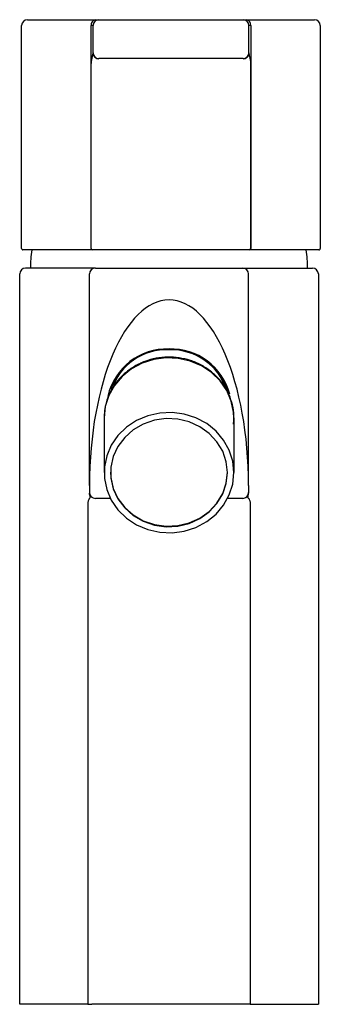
# Model space of a CAD drawing. Header units: millimetres. Extents: x 4038.42 to 4038.466, y 1739.356 to 1739.507.
import ezdxf

# ---------------------------------------------------------------- set-up
doc = ezdxf.new("R2010")
doc.units = ezdxf.units.MM
doc.layers.add('SANINDUSA', color=3, linetype='Continuous')

msp = doc.modelspace()

# ---------------------------------------------------------------- linework, layer by layer
at = {"layer": 'SANINDUSA'}
for p, q in [((4038.421086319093, 1739.507377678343), (4038.431522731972, 1739.507377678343)), ((4038.431522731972, 1739.507377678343), (4038.432086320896, 1739.507377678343)), ((4038.432086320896, 1739.507377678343), (4038.454286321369, 1739.507377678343)), ((4038.454286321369, 1739.507377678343), (4038.454849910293, 1739.507377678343)), ((4038.454849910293, 1739.507377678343), (4038.46528632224, 1739.507377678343)), ((4038.420186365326, 1739.472077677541), (4038.42018631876, 1739.50647767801)), ((4038.431186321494, 1739.50647767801), (4038.430904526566, 1739.50647767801)), ((4038.430904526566, 1739.472077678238), (4038.430904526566, 1739.50647767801)), ((4038.431186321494, 1739.502277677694), (4038.431186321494, 1739.50647767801)), ((4038.455186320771, 1739.502277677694), (4038.455186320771, 1739.50647767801)), ((4038.455468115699, 1739.50647767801), (4038.455186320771, 1739.50647767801)), ((4038.455468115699, 1739.50647767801), (4038.455468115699, 1739.472077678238)), ((4038.466186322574, 1739.50647767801), (4038.466186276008, 1739.472077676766)), ((4038.431186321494, 1739.502204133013), (4038.431186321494, 1739.502277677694)), ((4038.455186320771, 1739.502277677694), (4038.455186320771, 1739.502204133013)), ((4038.454286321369, 1739.50137767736), (4038.432086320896, 1739.50137767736)), ((4038.432086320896, 1739.50137767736), (4038.432086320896, 1739.501340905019)), ((4038.454286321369, 1739.501340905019), (4038.454286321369, 1739.50137767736)), ((4038.430913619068, 1739.472077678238), (4038.430913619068, 1739.500477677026)), ((4038.455459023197, 1739.500477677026), (4038.455459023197, 1739.472077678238)), ((4038.431041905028, 1739.471877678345), (4038.420386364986, 1739.471877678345)), ((4038.430904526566, 1739.472077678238), (4038.430913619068, 1739.472077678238)), ((4038.4310530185, 1739.471877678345), (4038.431041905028, 1739.471877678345)), ((4038.431540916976, 1739.471877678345), (4038.4310530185, 1739.471877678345)), ((4038.454831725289, 1739.471877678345), (4038.431540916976, 1739.471877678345)), ((4038.455319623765, 1739.471877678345), (4038.454831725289, 1739.471877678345)), ((4038.455330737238, 1739.471877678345), (4038.455319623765, 1739.471877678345)), ((4038.465986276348, 1739.471877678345), (4038.455330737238, 1739.471877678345)), ((4038.455459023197, 1739.472077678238), (4038.455468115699, 1739.472077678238)), ((4038.430998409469, 1739.469076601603), (4038.420786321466, 1739.469076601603)), ((4038.431536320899, 1739.469076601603), (4038.430998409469, 1739.469076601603)), ((4038.431536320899, 1739.469076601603), (4038.454236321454, 1739.469076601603)), ((4038.454236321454, 1739.469076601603), (4038.454774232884, 1739.469076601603)), ((4038.454774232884, 1739.469076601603), (4038.464986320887, 1739.469076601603)), ((4038.419886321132, 1739.355576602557), (4038.419886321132, 1739.468176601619)), ((4038.430636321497, 1739.435578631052), (4038.430636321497, 1739.468176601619)), ((4038.455136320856, 1739.435578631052), (4038.455136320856, 1739.468176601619)), ((4038.465886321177, 1739.468176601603), (4038.465886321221, 1739.355576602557)), ((4038.4328863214, 1739.445975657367), (4038.4328863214, 1739.437547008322)), ((4038.452886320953, 1739.445975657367), (4038.452886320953, 1739.437547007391)), ((4038.430636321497, 1739.435578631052), (4038.430636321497, 1739.434476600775)), ((4038.455136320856, 1739.435578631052), (4038.455136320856, 1739.434476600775)), ((4038.430636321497, 1739.434476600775), (4038.430636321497, 1739.434397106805)), ((4038.455136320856, 1739.434476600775), (4038.455136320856, 1739.434397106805)), ((4038.430371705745, 1739.432676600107), (4038.430371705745, 1739.355576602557)), ((4038.433849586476, 1739.433576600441), (4038.431536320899, 1739.433576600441)), ((4038.454236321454, 1739.433576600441), (4038.451923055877, 1739.433576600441)), ((4038.455400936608, 1739.432676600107), (4038.455400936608, 1739.355576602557)), ((4038.430371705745, 1739.355576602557), (4038.419886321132, 1739.355576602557)), ((4038.430371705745, 1739.355576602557), (4038.430998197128, 1739.355576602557)), ((4038.454774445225, 1739.355576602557), (4038.430998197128, 1739.355576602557)), ((4038.455400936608, 1739.355576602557), (4038.454774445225, 1739.355576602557)), ((4038.455400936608, 1739.355576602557), (4038.465886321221, 1739.355576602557))]:
    msp.add_line(p, q, dxfattribs=at)
at = {"layer": 'SANINDUSA', "flags": 128}
for points in [[(4038.452886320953, 1739.445975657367), (4038.452841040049, 1739.446857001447), (4038.452481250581, 1739.448587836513), (4038.451774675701, 1739.450224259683), (4038.450746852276, 1739.45170712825), (4038.449434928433, 1739.4529828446), (4038.447886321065, 1739.45400530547), (4038.446157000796, 1739.454737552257), (4038.444309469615, 1739.455153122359), (4038.442410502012, 1739.455236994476), (4038.440528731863, 1739.454986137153), (4038.438732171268, 1739.454409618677), (4038.437085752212, 1739.453528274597), (4038.435648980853, 1739.452373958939), (4038.434473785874, 1739.450988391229), (4038.433602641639, 1739.449421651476), (4038.433067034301, 1739.447730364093), (4038.4328863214, 1739.445975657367)], [(4038.452886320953, 1739.437547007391), (4038.452705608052, 1739.439301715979), (4038.452170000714, 1739.440993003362), (4038.451298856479, 1739.442559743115), (4038.4501236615, 1739.443945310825), (4038.448686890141, 1739.445099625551), (4038.447040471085, 1739.445980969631), (4038.44524391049, 1739.446557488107), (4038.443362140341, 1739.446808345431), (4038.441463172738, 1739.446724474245), (4038.439615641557, 1739.446308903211), (4038.437886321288, 1739.445576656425), (4038.43633771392, 1739.444554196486), (4038.435025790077, 1739.443278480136), (4038.433997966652, 1739.441795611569), (4038.433291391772, 1739.440159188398), (4038.432931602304, 1739.438428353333), (4038.432931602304, 1739.436665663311), (4038.433291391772, 1739.434934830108), (4038.433997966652, 1739.433298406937), (4038.435025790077, 1739.431815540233), (4038.43633771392, 1739.430539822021), (4038.437886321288, 1739.429517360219), (4038.439615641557, 1739.428785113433), (4038.441463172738, 1739.428369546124), (4038.443362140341, 1739.428285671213), (4038.44524391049, 1739.428536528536), (4038.447040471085, 1739.429113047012), (4038.448686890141, 1739.429994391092), (4038.4501236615, 1739.431148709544), (4038.451298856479, 1739.432534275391), (4038.452170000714, 1739.434101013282), (4038.452705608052, 1739.435792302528), (4038.452886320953, 1739.437547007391)], [(4038.451886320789, 1739.437547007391), (4038.451702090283, 1739.439226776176), (4038.451156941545, 1739.440837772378), (4038.450273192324, 1739.442314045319), (4038.449087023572, 1739.443595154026), (4038.44764699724, 1739.444628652), (4038.446012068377, 1739.445372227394), (4038.444249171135, 1739.445795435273), (4038.442430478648, 1739.445880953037), (4038.440630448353, 1739.445625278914), (4038.438922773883, 1739.445038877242), (4038.437377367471, 1739.444145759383), (4038.43605749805, 1739.442982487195), (4038.435017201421, 1739.441596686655), (4038.434299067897, 1739.440045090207), (4038.433932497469, 1739.438391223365), (4038.433932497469, 1739.436702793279), (4038.434299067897, 1739.435048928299), (4038.435017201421, 1739.433497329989), (4038.43605749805, 1739.432111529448), (4038.437377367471, 1739.430948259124), (4038.438922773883, 1739.430055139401), (4038.440630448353, 1739.429468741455), (4038.442430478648, 1739.429213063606), (4038.444249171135, 1739.42929858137), (4038.446012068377, 1739.429721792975), (4038.44764699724, 1739.430465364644), (4038.449087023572, 1739.431498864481), (4038.450273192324, 1739.432779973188), (4038.451156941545, 1739.434256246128), (4038.451702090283, 1739.435867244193), (4038.451886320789, 1739.437547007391)], [(4038.433886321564, 1739.437621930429), (4038.433932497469, 1739.436777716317), (4038.434299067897, 1739.435123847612), (4038.435017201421, 1739.433572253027), (4038.43605749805, 1739.432186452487), (4038.437377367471, 1739.431023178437), (4038.438922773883, 1739.43013006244), (4038.440630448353, 1739.429543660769), (4038.442430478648, 1739.429287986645), (4038.444249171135, 1739.429373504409), (4038.446012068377, 1739.429796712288), (4038.44764699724, 1739.430540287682), (4038.449087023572, 1739.431573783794), (4038.450273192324, 1739.432854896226), (4038.451156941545, 1739.434331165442), (4038.451702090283, 1739.435942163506), (4038.451886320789, 1739.437621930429), (4038.451886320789, 1739.437621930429)]]:
    msp.add_lwpolyline(points, dxfattribs=at)
at = {"layer": 'SANINDUSA'}
for centre, radius, start, end in [((4038.421086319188, 1739.506477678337), 0.0009000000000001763, 90, 180), ((4038.431695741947, 1739.506596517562), 0.0008000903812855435, 102.4881704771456, 188.5419016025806), ((4038.432086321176, 1739.506477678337), 0.0009000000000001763, 90, 180), ((4038.454286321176, 1739.506477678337), 0.0009000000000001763, 0, 90), ((4038.454676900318, 1739.506596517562), 0.0008000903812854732, 351.4580983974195, 77.51182952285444), ((4038.465286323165, 1739.506477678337), 0.0009000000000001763, 0, 90), ((4038.432086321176, 1739.502277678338), 0.0009000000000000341, 180, 270), ((4038.432068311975, 1739.50222291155), 0.0008821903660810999, 181.2197052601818, 271.1697099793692), ((4038.454286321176, 1739.502277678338), 0.0009000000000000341, 270, 0), ((4038.45430433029, 1739.50222291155), 0.000882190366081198, 268.8302900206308, 358.7802947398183), ((4038.420386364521, 1739.472077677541), 0.0001999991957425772, 179.9998002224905, 270.0001330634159), ((4038.436535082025, 1739.469269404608), 0.01500000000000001, 169.9862263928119, 180.7364735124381), ((4038.431080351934, 1739.47205126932), 0.0001777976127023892, 171.4580442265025, 257.5117307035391), ((4038.431089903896, 1739.472051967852), 0.0001781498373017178, 171.7021604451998, 258.0506429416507), ((4038.455282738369, 1739.472051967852), 0.0001781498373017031, 281.9493570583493, 8.297839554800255), ((4038.455292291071, 1739.472051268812), 0.0001777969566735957, 282.4880719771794, 8.542153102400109), ((4038.449237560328, 1739.469269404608), 0.01500000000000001, 359.2635264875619, 10.01377360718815), ((4038.465986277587, 1739.472077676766), 0.0001999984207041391, 269.9996448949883, 0.0004218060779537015), ((4038.420786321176, 1739.468176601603), 0.0009000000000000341, 90, 180), ((4038.431536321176, 1739.468176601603), 0.0009000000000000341, 90, 180), ((4038.454236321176, 1739.468176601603), 0.0009000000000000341, 0, 90), ((4038.464986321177, 1739.468176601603), 0.0009000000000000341, 0, 90), ((4038.442593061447, 1739.447260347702), 0.009358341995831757, 88.20424429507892, 167.1353515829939), ((4038.442628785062, 1739.447267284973), 0.009239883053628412, 88.40283222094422, 160.022255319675), ((4038.443170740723, 1739.44723699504), 0.009381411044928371, 14.97145117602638, 91.7373225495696), ((4038.44308148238, 1739.447191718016), 0.009313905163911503, 18.04353141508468, 91.20064908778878), ((4038.442162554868, 1739.448004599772), 0.008370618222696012, 131.6056163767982, 159.1010622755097), ((4038.443658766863, 1739.448038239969), 0.008313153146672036, 20.80201907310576, 48.49130225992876), ((4038.430206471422, 1739.433918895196), 0.0005525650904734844, 316.2573484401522, 3.201955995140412), ((4038.431536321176, 1739.434476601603), 0.0009000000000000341, 180, 270), ((4038.454236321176, 1739.434476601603), 0.0009000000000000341, 270, 0), ((4038.455566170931, 1739.433918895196), 0.0005525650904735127, 176.7980440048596, 223.7426515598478)]:
    msp.add_arc(centre, radius, start, end, dxfattribs=at)
msp.add_ellipse((4038.442886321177, 1739.435578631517), major_axis=(-7.110000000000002e-17, 0.02858725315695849), ratio=0.4285126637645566, start_param=4.712388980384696, end_param=7.853981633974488, dxfattribs=at)
for points, knots in [([(4038.430913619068, 1739.500477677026), (4038.43091514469, 1739.500554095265), (4038.430919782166, 1739.500786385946), (4038.430973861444, 1739.501186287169), (4038.431069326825, 1739.50161915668), (4038.431150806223, 1739.50195697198), (4038.431184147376, 1739.502134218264), (4038.43118596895, 1739.502192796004), (4038.431186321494, 1739.502204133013)], [0, 0, 0, 0, 0.1186760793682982, 0.3607430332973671, 0.6285927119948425, 0.8303150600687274, 0.9671595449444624, 0.9999999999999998, 0.9999999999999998, 0.9999999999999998, 0.9999999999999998]), ([(4038.455186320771, 1739.502204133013), (4038.455192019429, 1739.502145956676), (4038.455198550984, 1739.502079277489), (4038.455237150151, 1739.501893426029), (4038.45530341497, 1739.501618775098), (4038.455398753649, 1739.501186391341), (4038.455452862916, 1739.500786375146), (4038.455457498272, 1739.500554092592), (4038.455459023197, 1739.500477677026)], [0, 0, 0, 0, 0.1478116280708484, 0.1694152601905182, 0.3712031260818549, 0.6391398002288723, 0.8812853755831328, 1, 1, 1, 1]), ([(4038.452792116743, 1739.444996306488), (4038.45283224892, 1739.445298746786), (4038.452945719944, 1739.446153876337), (4038.452784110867, 1739.447576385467), (4038.452338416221, 1739.449193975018), (4038.451580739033, 1739.4507097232), (4038.450554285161, 1739.452075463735), (4038.449285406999, 1739.453249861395), (4038.447814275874, 1739.45419618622), (4038.446185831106, 1739.454884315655), (4038.444450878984, 1739.455291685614), (4038.44266394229, 1739.455404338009), (4038.440881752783, 1739.455217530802), (4038.439161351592, 1739.45473608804), (4038.437558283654, 1739.453974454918), (4038.436124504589, 1739.452956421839), (4038.434907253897, 1739.451714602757), (4038.433944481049, 1739.450289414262), (4038.43327325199, 1739.448727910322), (4038.432934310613, 1739.447267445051), (4038.432899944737, 1739.446342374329), (4038.4328863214, 1739.445975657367)], [0, 0, 0, 0, 0.0298419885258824, 0.0843762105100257, 0.1388612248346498, 0.1933616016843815, 0.2479462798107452, 0.3026613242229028, 0.3575249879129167, 0.412532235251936, 0.4676635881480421, 0.5228930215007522, 0.5781926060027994, 0.633526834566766, 0.6888582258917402, 0.7441464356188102, 0.7993459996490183, 0.8544130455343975, 0.9093164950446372, 0.9640512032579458, 1, 1, 1, 1]), ([(4038.43075817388, 1739.433949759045), (4038.430742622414, 1739.433971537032), (4038.430710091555, 1739.434017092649), (4038.4306722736, 1739.434116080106), (4038.430647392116, 1739.434226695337), (4038.430637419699, 1739.434319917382), (4038.430636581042, 1739.434378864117), (4038.430636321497, 1739.434397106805)], [0, 0, 0, 0, 0.211865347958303, 0.4431840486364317, 0.6388390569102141, 0.888228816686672, 1, 1, 1, 1]), ([(4038.431147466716, 1739.433664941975), (4038.431145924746, 1739.433665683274), (4038.431112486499, 1739.433681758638), (4038.43096094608, 1739.433758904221), (4038.430848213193, 1739.433865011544), (4038.43075817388, 1739.433949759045)], [0, 0, 0, 0, 0.0096378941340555, 0.2090016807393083, 1, 1, 1, 1]), ([(4038.454625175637, 1739.433664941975), (4038.454626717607, 1739.433665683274), (4038.454660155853, 1739.433681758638), (4038.454811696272, 1739.433758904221), (4038.45492442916, 1739.433865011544), (4038.455014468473, 1739.433949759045)], [0, 0, 0, 0, 0.0096378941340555, 0.2090016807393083, 1, 1, 1, 1]), ([(4038.455014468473, 1739.433949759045), (4038.455030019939, 1739.433971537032), (4038.455062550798, 1739.434017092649), (4038.455100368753, 1739.434116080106), (4038.455125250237, 1739.434226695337), (4038.455135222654, 1739.434319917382), (4038.455136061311, 1739.434378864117), (4038.455136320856, 1739.434397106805)], [0, 0, 0, 0, 0.211865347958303, 0.4431840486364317, 0.6388390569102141, 0.888228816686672, 1, 1, 1, 1]), ([(4038.430605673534, 1739.433536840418), (4038.430577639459, 1739.433485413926), (4038.430482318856, 1739.433310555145), (4038.43038863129, 1739.433016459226), (4038.430376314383, 1739.43276913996), (4038.430371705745, 1739.432676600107)], [0, 0, 0, 0, 0.2068171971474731, 0.7032134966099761, 1, 1, 1, 1]), ([(4038.455166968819, 1739.433536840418), (4038.455195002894, 1739.433485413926), (4038.455290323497, 1739.433310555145), (4038.455384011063, 1739.433016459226), (4038.45539632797, 1739.43276913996), (4038.455400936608, 1739.432676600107)], [0, 0, 0, 0, 0.2068171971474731, 0.7032134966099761, 1, 1, 1, 1])]:
    msp.add_open_spline(points, degree=3, knots=knots, dxfattribs=at)

doc.saveas('drawing.dxf')
